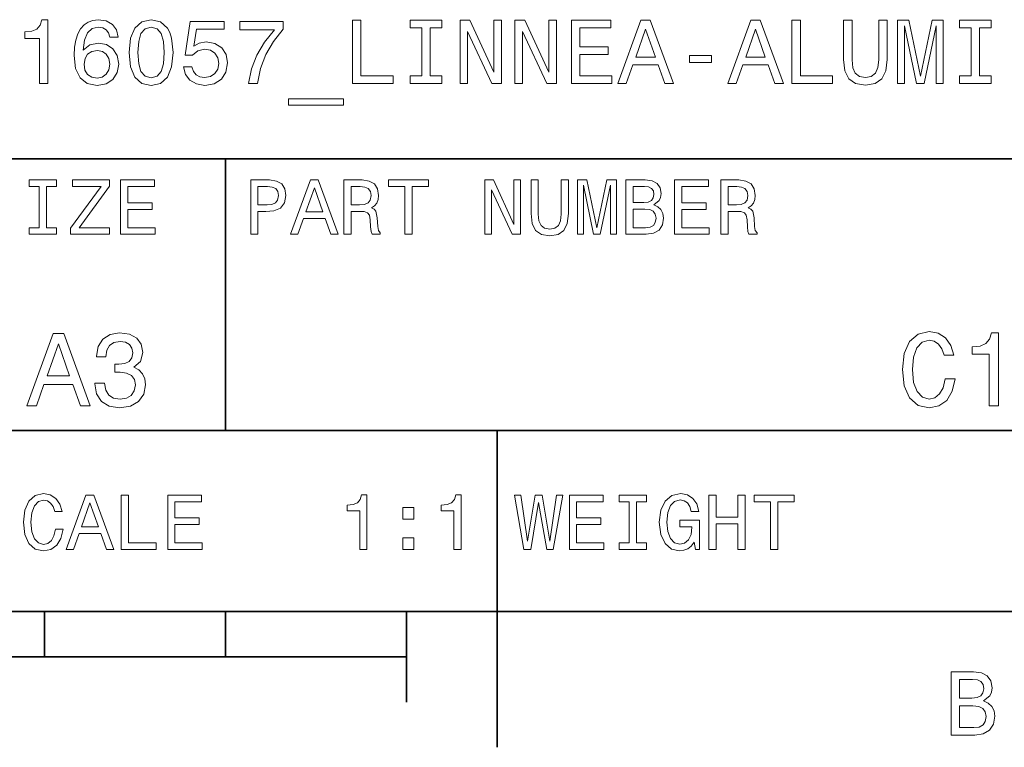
# Model space of a CAD drawing. Extents: x -13 to 420, y 0 to 297.
# Tile 9 of 12: x 289 to 343, y 2 to 43. Entities that reach past the tile are written whole.
import ezdxf

# ---------------------------------------------------------------- set-up
doc = ezdxf.new("R2010")
doc.units = 0

msp = doc.modelspace()

# ---------------------------------------------------------------- linework, layer by layer
at = {"color": 7, "lineweight": 35}
for p, q in [((285, 35), (410, 35)), ((300, 20), (300, 35)), ((220, 20), (410, 20)), ((315, 10), (315, 20)), ((10, 10), (410, 10)), ((220, 10), (410, 10)), ((290, 10), (290, 7.5)), ((300, 10), (300, 7.5)), ((310, 10), (310, 5)), ((315, 10), (315, 2.5)), ((110, 7.5), (310, 7.5))]:
    msp.add_line(p, q, dxfattribs=at)
at = {"color": 7, "lineweight": 13}
for points in [[(289.724762, 39.166786), (290.183685, 39.166786), (290.183685, 42.692001), (289.840759, 42.692001), (289.749969, 42.384365), (289.56842, 42.177593), (289.291046, 42.056557), (288.907745, 42.016209), (288.907745, 41.658142), (289.724762, 41.658142)], [(294.061951, 41.723701), (293.966125, 42.132202), (293.744202, 42.434799), (293.401276, 42.626442), (292.957458, 42.692001), (292.659912, 42.6567), (292.40271, 42.560879), (292.175781, 42.404537), (291.984131, 42.182636), (291.832825, 41.905258), (291.721893, 41.567364), (291.651276, 41.168949), (291.631104, 40.7201), (291.711792, 40.003963), (291.958923, 39.484509), (292.35733, 39.171829), (292.902008, 39.065922), (293.391174, 39.1567), (293.764374, 39.39373), (294.00647, 39.76693), (294.092194, 40.240993), (294.00647, 40.7201), (293.774475, 41.088257), (293.416412, 41.320244), (292.972595, 41.400936), (292.4935, 41.300072), (292.135437, 41.012608), (292.21106, 41.567364), (292.372467, 41.965778), (292.619568, 42.202808), (292.962524, 42.283501), (293.214661, 42.243156), (293.406311, 42.137249), (293.53241, 41.960735), (293.597961, 41.723701)], [(294.67218, 40.876442), (294.747803, 40.084652), (294.984863, 39.519814), (295.363098, 39.176872), (295.887573, 39.065922), (296.407043, 39.176872), (296.785278, 39.519814), (297.017273, 40.084652), (297.097961, 40.876442), (297.017273, 41.663185), (296.921448, 41.975864), (296.785278, 42.23307), (296.407043, 42.576008), (295.887573, 42.692001), (295.363098, 42.576008), (294.984863, 42.228027), (294.747803, 41.663185)], [(297.672882, 40.079609), (297.783844, 39.666065), (298.030945, 39.3433), (298.394073, 39.141571), (298.858032, 39.065922), (299.367401, 39.1567), (299.765839, 39.403816), (300.018005, 39.797188), (300.1138, 40.301514), (300.028076, 40.770531), (299.786011, 41.138687), (299.407745, 41.375721), (298.918579, 41.461456), (298.540314, 41.400936), (298.247803, 41.234509), (298.389038, 42.177593), (299.92218, 42.177593), (299.92218, 42.591137), (298.051117, 42.591137), (297.773743, 40.735229), (298.177216, 40.735229), (298.469727, 40.972263), (298.842926, 41.057995), (299.16568, 41.002522), (299.412811, 40.841137), (299.569153, 40.594021), (299.624603, 40.276295), (299.569153, 39.958572), (299.407745, 39.711456), (299.160645, 39.555115), (298.842926, 39.499638), (298.575623, 39.534943), (298.368866, 39.650936), (298.21756, 39.832493), (298.141907, 40.079609)], [(301.258636, 39.166786), (301.768005, 39.166786), (301.934418, 39.99892), (302.226929, 40.775578), (302.640472, 41.496758), (303.180084, 42.17255), (303.180084, 42.591137), (300.77951, 42.591137), (300.77951, 42.132202), (302.695953, 42.132202), (302.141174, 41.45137), (301.722595, 40.740273), (301.430084, 39.983788)], [(307.007904, 39.166786), (309.257172, 39.166786), (309.257172, 39.590416), (307.471893, 39.590416), (307.471893, 42.666786), (307.007904, 42.666786)], [(310.835724, 39.590416), (310.190186, 39.590416), (310.190186, 39.166786), (311.945221, 39.166786), (311.945221, 39.590416), (311.299683, 39.590416), (311.299683, 42.243156), (311.945221, 42.243156), (311.945221, 42.666786), (310.190186, 42.666786), (310.190186, 42.243156), (310.835724, 42.243156)], [(312.953857, 39.166786), (313.372467, 39.166786), (313.372467, 42.036385), (314.713959, 39.166786), (315.253571, 39.166786), (315.253571, 42.666786), (314.829956, 42.666786), (314.829956, 39.797188), (313.503571, 42.666786), (312.953857, 42.666786)], [(315.989899, 39.166786), (316.408478, 39.166786), (316.408478, 42.036385), (317.749969, 39.166786), (318.289612, 39.166786), (318.289612, 42.666786), (317.865967, 42.666786), (317.865967, 39.797188), (316.539612, 42.666786), (315.989899, 42.666786)], [(319.116699, 39.166786), (321.335724, 39.166786), (321.335724, 39.590416), (319.580658, 39.590416), (319.580658, 40.775578), (321.144073, 40.775578), (321.144073, 41.194164), (319.580658, 41.194164), (319.580658, 42.243156), (321.295349, 42.243156), (321.295349, 42.666786), (319.116699, 42.666786)], [(321.67865, 39.166786), (322.142639, 39.166786), (322.510773, 40.195606), (323.907745, 40.195606), (324.275909, 39.166786), (324.749969, 39.166786), (323.468994, 42.671829), (322.95459, 42.671829)], [(327.750702, 39.166786), (328.214661, 39.166786), (328.582825, 40.195606), (329.979797, 40.195606), (330.347961, 39.166786), (330.822021, 39.166786), (329.541046, 42.671829), (329.026642, 42.671829)], [(331.296082, 39.166786), (333.545349, 39.166786), (333.545349, 39.590416), (331.760071, 39.590416), (331.760071, 42.666786), (331.296082, 42.666786)], [(334.150543, 40.498199), (334.221161, 39.867794), (334.443054, 39.418949), (334.816254, 39.161743), (335.355896, 39.070965), (335.890472, 39.161743), (336.263672, 39.418949), (336.485565, 39.862751), (336.561218, 40.498199), (336.561218, 42.666786), (336.092194, 42.666786), (336.092194, 40.47298), (336.046814, 40.044308), (335.910645, 39.736671), (335.67865, 39.555115), (335.355896, 39.494595), (335.02301, 39.555115), (334.791046, 39.736671), (334.654877, 40.039265), (334.614532, 40.47298), (334.614532, 42.666786), (334.150543, 42.666786)], [(337.131104, 39.166786), (337.519409, 39.166786), (337.519409, 42.344021), (338.175049, 39.166786), (338.608765, 39.166786), (339.259338, 42.344021), (339.259338, 39.166786), (339.65271, 39.166786), (339.65271, 42.666786), (339.037445, 42.666786), (338.391907, 39.58033), (337.751404, 42.666786), (337.131104, 42.666786)], [(341.195923, 39.590416), (340.550415, 39.590416), (340.550415, 39.166786), (342.30545, 39.166786), (342.30545, 39.590416), (341.659912, 39.590416), (341.659912, 42.243156), (342.30545, 42.243156), (342.30545, 42.666786), (340.550415, 42.666786), (340.550415, 42.243156), (341.195923, 42.243156)], [(295.156311, 40.876442), (295.196655, 41.486671), (295.322754, 41.92543), (295.549683, 42.182636), (295.887573, 42.273415), (296.220428, 42.182636), (296.447388, 41.92543), (296.573456, 41.486671), (296.6138, 40.876442), (296.573456, 40.261166), (296.447388, 39.822407), (296.220428, 39.565201), (295.887573, 39.479465), (295.549683, 39.565201), (295.322754, 39.822407), (295.196655, 40.261166)], [(322.67218, 40.624279), (323.211792, 42.167507), (323.751404, 40.624279)], [(328.744202, 40.624279), (329.283844, 42.167507), (329.823456, 40.624279)], [(293.602997, 40.23595), (293.547516, 39.918228), (293.406311, 39.676151), (293.179382, 39.514771), (292.896942, 39.464336), (292.599396, 39.514771), (292.372467, 39.671108), (292.226196, 39.913185), (292.180817, 40.230907), (292.231232, 40.543587), (292.372467, 40.780621), (292.604431, 40.931915), (292.917114, 40.987392), (293.189453, 40.931915), (293.406311, 40.785664), (293.547516, 40.54863)], [(325.637573, 40.321686), (326.858032, 40.321686), (326.858032, 40.7201), (325.637573, 40.7201)], [(303.477631, 38.329609), (303.477631, 37.976585), (306.513672, 37.976585), (306.513672, 38.329609)], [(289.70462, 31.200287), (289.151306, 31.200287), (289.151306, 30.837175), (290.655609, 30.837175), (290.655609, 31.200287), (290.102295, 31.200287), (290.102295, 33.474064), (290.655609, 33.474064), (290.655609, 33.837177), (289.151306, 33.837177), (289.151306, 33.474064), (289.70462, 33.474064)], [(291.429382, 30.837175), (293.582123, 30.837175), (293.582123, 31.200287), (291.904907, 31.200287), (293.582123, 33.495678), (293.582123, 33.837177), (291.546112, 33.837177), (291.546112, 33.474064), (293.132568, 33.474064), (291.429382, 31.182997)], [(294.200287, 30.837175), (296.102295, 30.837175), (296.102295, 31.200287), (294.597992, 31.200287), (294.597992, 32.216137), (295.938049, 32.216137), (295.938049, 32.574928), (294.597992, 32.574928), (294.597992, 33.474064), (296.067719, 33.474064), (296.067719, 33.837177), (294.200287, 33.837177)], [(301.389038, 30.837175), (301.786743, 30.837175), (301.786743, 32.103745), (302.227661, 32.103745), (302.672913, 32.125359), (303.027374, 32.276657), (303.25647, 32.570606), (303.33429, 32.972622), (303.273773, 33.344379), (303.100861, 33.616714), (302.815552, 33.780979), (302.426514, 33.837177), (301.389038, 33.837177)], [(303.589325, 30.837175), (303.98703, 30.837175), (304.302582, 31.719019), (305.5, 31.719019), (305.815552, 30.837175), (306.221893, 30.837175), (305.123932, 33.841499), (304.682983, 33.841499)], [(306.541779, 30.837175), (306.943817, 30.837175), (306.943817, 32.103745), (307.354462, 32.103745), (307.657074, 32.090778), (307.84726, 32.030258), (307.951019, 31.887608), (307.994232, 31.632565), (308.015839, 31.243515), (308.041779, 30.988472), (308.093658, 30.837175), (308.547546, 30.837175), (308.547546, 30.919308), (308.44812, 31.040346), (308.413544, 31.265129), (308.383301, 31.749279), (308.309784, 32.10807), (308.210388, 32.220459), (308.054749, 32.302593), (308.227661, 32.410664), (308.348694, 32.561958), (308.426514, 32.752159), (308.452454, 32.981266), (308.391937, 33.344379), (308.219025, 33.616714), (307.933716, 33.780979), (307.544678, 33.837177), (306.541779, 33.837177)], [(309.90921, 30.837175), (310.306915, 30.837175), (310.306915, 33.474064), (311.214691, 33.474064), (311.214691, 33.837177), (308.997131, 33.837177), (308.997131, 33.474064), (309.90921, 33.474064)], [(314.327087, 30.837175), (314.685883, 30.837175), (314.685883, 33.296829), (315.835724, 30.837175), (316.298279, 30.837175), (316.298279, 33.837177), (315.93515, 33.837177), (315.93515, 31.377522), (314.798279, 33.837177), (314.327087, 33.837177)], [(316.881836, 31.978386), (316.942352, 31.43804), (317.132568, 31.053314), (317.452454, 30.832853), (317.914978, 30.755043), (318.373199, 30.832853), (318.693085, 31.053314), (318.883301, 31.433718), (318.94812, 31.978386), (318.94812, 33.837177), (318.546112, 33.837177), (318.546112, 31.956772), (318.507202, 31.589336), (318.390503, 31.325647), (318.19165, 31.170029), (317.914978, 31.118155), (317.6297, 31.170029), (317.430847, 31.325647), (317.314117, 31.585014), (317.279541, 31.956772), (317.279541, 33.837177), (316.881836, 33.837177)], [(319.436584, 30.837175), (319.76944, 30.837175), (319.76944, 33.56052), (320.331421, 30.837175), (320.703186, 30.837175), (321.260803, 33.56052), (321.260803, 30.837175), (321.597992, 30.837175), (321.597992, 33.837177), (321.070618, 33.837177), (320.517303, 31.191643), (319.968292, 33.837177), (319.436584, 33.837177)], [(323.659943, 32.458214), (323.962524, 32.708935), (324.040344, 32.877522), (324.066284, 33.085014), (324.010101, 33.409222), (323.841492, 33.642651), (323.569153, 33.785301), (323.188751, 33.837177), (322.121033, 33.837177), (322.121033, 30.837175), (323.249268, 30.837175), (323.651306, 30.897694), (323.949585, 31.074928), (324.135437, 31.355907), (324.200287, 31.736311), (324.161377, 31.991354), (324.057648, 32.203171), (323.889038, 32.358788)], [(324.814117, 30.837175), (326.716125, 30.837175), (326.716125, 31.200287), (325.211823, 31.200287), (325.211823, 32.216137), (326.55188, 32.216137), (326.55188, 32.574928), (325.211823, 32.574928), (325.211823, 33.474064), (326.681549, 33.474064), (326.681549, 33.837177), (324.814117, 33.837177)], [(327.360229, 30.837175), (327.762238, 30.837175), (327.762238, 32.103745), (328.172913, 32.103745), (328.475494, 32.090778), (328.66571, 32.030258), (328.76947, 31.887608), (328.812683, 31.632565), (328.83429, 31.243515), (328.860229, 30.988472), (328.912109, 30.837175), (329.365997, 30.837175), (329.365997, 30.919308), (329.266571, 31.040346), (329.231995, 31.265129), (329.201721, 31.749279), (329.128235, 32.10807), (329.028809, 32.220459), (328.873199, 32.302593), (329.046112, 32.410664), (329.167145, 32.561958), (329.244965, 32.752159), (329.270905, 32.981266), (329.210388, 33.344379), (329.037476, 33.616714), (328.752167, 33.780979), (328.363129, 33.837177), (327.360229, 33.837177)], [(302.318451, 33.469742), (302.57782, 33.443802), (302.768005, 33.361671), (302.880402, 33.210373), (302.919312, 32.972622), (302.876068, 32.721901), (302.759369, 32.570606), (302.560516, 32.492794), (302.288177, 32.47118), (301.786743, 32.47118), (301.786743, 33.469742)], [(304.440918, 32.086456), (304.903473, 33.409222), (305.365997, 32.086456)], [(307.432281, 33.469742), (307.695953, 33.443802), (307.881836, 33.361671), (307.998566, 33.210373), (308.037476, 32.972622), (307.994232, 32.721901), (307.877533, 32.570606), (307.67868, 32.492794), (307.406342, 32.47118), (306.943817, 32.47118), (306.943817, 33.469742)], [(323.106628, 32.59222), (322.518738, 32.59222), (322.518738, 33.478386), (323.141205, 33.478386), (323.374634, 33.45245), (323.53891, 33.374641), (323.638336, 33.240635), (323.672913, 33.041786), (323.634003, 32.842937), (323.530273, 32.704609), (323.353027, 32.618156)], [(328.250732, 33.469742), (328.514404, 33.443802), (328.700287, 33.361671), (328.817017, 33.210373), (328.855896, 32.972622), (328.812683, 32.721901), (328.695984, 32.570606), (328.497131, 32.492794), (328.224792, 32.47118), (327.762238, 32.47118), (327.762238, 33.469742)], [(323.201721, 31.195965), (322.518738, 31.195965), (322.518738, 32.229107), (323.162842, 32.229107), (323.43515, 32.198849), (323.6297, 32.10807), (323.746399, 31.95245), (323.785309, 31.727665), (323.746399, 31.489914), (323.638336, 31.325647), (323.456787, 31.226225)], [(289.01297, 21.360231), (289.543243, 21.360231), (289.963989, 22.536024), (291.560547, 22.536024), (291.981293, 21.360231), (292.523071, 21.360231), (291.059082, 25.365995), (290.471191, 25.365995)], [(292.78244, 22.616716), (292.78244, 22.57637), (292.874664, 22.023056), (293.145538, 21.60807), (293.572052, 21.342941), (294.136902, 21.244957), (294.736328, 21.342941), (295.185883, 21.596542), (295.474091, 22), (295.57782, 22.518732), (295.531708, 22.858791), (295.404907, 23.135448), (295.197418, 23.348703), (294.920776, 23.504324), (295.29541, 23.815563), (295.427979, 24.311239), (295.341522, 24.760807), (295.093689, 25.100864), (294.690216, 25.314121), (294.136902, 25.38905), (293.618164, 25.296831), (293.22049, 25.043228), (292.961121, 24.639771), (292.874664, 24.103746), (292.874664, 24.063402), (293.387634, 24.063402), (293.433746, 24.432278), (293.583588, 24.697407), (293.825653, 24.858791), (294.16571, 24.916428), (294.465424, 24.870317), (294.684448, 24.749281), (294.817017, 24.553314), (294.868896, 24.288185), (294.817017, 24.005764), (294.67868, 23.815563), (294.436615, 23.700289), (294.108093, 23.665707), (293.883301, 23.671471), (293.883301, 23.216139), (294.16571, 23.227667), (294.528839, 23.175793), (294.799713, 23.037464), (294.961121, 22.812681), (295.018738, 22.518732), (294.955353, 22.184439), (294.788208, 21.9366), (294.523071, 21.780981), (294.171478, 21.729107), (293.80838, 21.786745), (293.543243, 21.959656), (293.376099, 22.236313), (293.312683, 22.616716)], [(339.759369, 22.847263), (339.644104, 22.363113), (339.453888, 22.017292), (339.188782, 21.804035), (338.877533, 21.734871), (338.502899, 21.838617), (338.208954, 22.149857), (338.01297, 22.657061), (337.949585, 23.360231), (338.01297, 24.057638), (338.203186, 24.570606), (338.497131, 24.881845), (338.877533, 24.991356), (339.154205, 24.933718), (339.390503, 24.772335), (339.574951, 24.51297), (339.701752, 24.155621), (340.249298, 24.155621), (340.076385, 24.703171), (339.776672, 25.118156), (339.367432, 25.377522), (338.877533, 25.469742), (338.266571, 25.325649), (337.799713, 24.922192), (337.5, 24.259367), (337.396271, 23.360231), (337.5, 22.461096), (337.799713, 21.798271), (338.266571, 21.38905), (338.877533, 21.250721), (339.413544, 21.360231), (339.845825, 21.665707), (340.151306, 22.167149), (340.312683, 22.847263)], [(342.19165, 21.360231), (342.716156, 21.360231), (342.716156, 25.38905), (342.324219, 25.38905), (342.220459, 25.037464), (342.01297, 24.801153), (341.695984, 24.662825), (341.257935, 24.616714), (341.257935, 24.207493), (342.19165, 24.207493)], [(290.148438, 23.025938), (290.765137, 24.789627), (291.381866, 23.025938)], [(290.60376, 14.543948), (290.517303, 14.180836), (290.374634, 13.92147), (290.175781, 13.761528), (289.942352, 13.709655), (289.661377, 13.787464), (289.440918, 14.020894), (289.293945, 14.401298), (289.246399, 14.928675), (289.293945, 15.45173), (289.436584, 15.836456), (289.657074, 16.069885), (289.942352, 16.152018), (290.149841, 16.108789), (290.327087, 15.987753), (290.465424, 15.793228), (290.560516, 15.525217), (290.971191, 15.525217), (290.841492, 15.93588), (290.61673, 16.247118), (290.309784, 16.441643), (289.942352, 16.510807), (289.484161, 16.402739), (289.134003, 16.100145), (288.90921, 15.603026), (288.831421, 14.928675), (288.90921, 14.254323), (289.134003, 13.757205), (289.484161, 13.450289), (289.942352, 13.346542), (290.344391, 13.428675), (290.668579, 13.657782), (290.897705, 14.033862), (291.018738, 14.543948)], [(291.19165, 13.428675), (291.589325, 13.428675), (291.904907, 14.310519), (293.102295, 14.310519), (293.417877, 13.428675), (293.824219, 13.428675), (292.726227, 16.432999), (292.285309, 16.432999)], [(294.23056, 13.428675), (296.158508, 13.428675), (296.158508, 13.791787), (294.628235, 13.791787), (294.628235, 16.428675), (294.23056, 16.428675)], [(296.802582, 13.428675), (298.70462, 13.428675), (298.70462, 13.791787), (297.200287, 13.791787), (297.200287, 14.807637), (298.540344, 14.807637), (298.540344, 15.166427), (297.200287, 15.166427), (297.200287, 16.065563), (298.670044, 16.065563), (298.670044, 16.428675), (296.802582, 16.428675)], [(307.416412, 13.428675), (307.809784, 13.428675), (307.809784, 16.450289), (307.515839, 16.450289), (307.438019, 16.1866), (307.28241, 16.009367), (307.044647, 15.905621), (306.716125, 15.871038), (306.716125, 15.564121), (307.416412, 15.564121)], [(312.621033, 13.428675), (313.014404, 13.428675), (313.014404, 16.450289), (312.720459, 16.450289), (312.642639, 16.1866), (312.48703, 16.009367), (312.249268, 15.905621), (311.920746, 15.871038), (311.920746, 15.564121), (312.621033, 15.564121)], [(316.484161, 13.428675), (316.864563, 13.428675), (317.296844, 16.030981), (317.742065, 13.428675), (318.105194, 13.428675), (318.632568, 16.432999), (318.286743, 16.432999), (317.914978, 13.878242), (317.48703, 16.432999), (317.110962, 16.432999), (316.69165, 13.878242), (316.319885, 16.432999), (315.965424, 16.432999)], [(318.995667, 13.428675), (320.897705, 13.428675), (320.897705, 13.791787), (319.393372, 13.791787), (319.393372, 14.807637), (320.733429, 14.807637), (320.733429, 15.166427), (319.393372, 15.166427), (319.393372, 16.065563), (320.863098, 16.065563), (320.863098, 16.428675), (318.995667, 16.428675)], [(322.306915, 13.791787), (321.753601, 13.791787), (321.753601, 13.428675), (323.257935, 13.428675), (323.257935, 13.791787), (322.70462, 13.791787), (322.70462, 16.065563), (323.257935, 16.065563), (323.257935, 16.428675), (321.753601, 16.428675), (321.753601, 16.065563), (322.306915, 16.065563)], [(325.899139, 13.830692), (325.972626, 13.428675), (326.188751, 13.428675), (326.188751, 15.049712), (325.095093, 15.049712), (325.095093, 14.682277), (325.76944, 14.682277), (325.76944, 14.656341), (325.71759, 14.258646), (325.579254, 13.964698), (325.367432, 13.778819), (325.10376, 13.7183), (324.809814, 13.79611), (324.580688, 14.029539), (324.433716, 14.414266), (324.381836, 14.941643), (324.429382, 15.464698), (324.576355, 15.849424), (324.809814, 16.082853), (325.125366, 16.164986), (325.341492, 16.121758), (325.518738, 16.000721), (325.648407, 15.797551), (325.721893, 15.525217), (326.149841, 15.525217), (326.037476, 15.940203), (325.825653, 16.251442), (325.527374, 16.441643), (325.151306, 16.510807), (324.658508, 16.402739), (324.286743, 16.087177), (324.048981, 15.590058), (323.966858, 14.928675), (324.048981, 14.262969), (324.286743, 13.76585), (324.636902, 13.450289), (325.07782, 13.346542), (325.324219, 13.381124), (325.544678, 13.46758), (325.734863, 13.618876)], [(326.707489, 13.428675), (327.109497, 13.428675), (327.109497, 14.837896), (328.311249, 14.837896), (328.311249, 13.428675), (328.708923, 13.428675), (328.708923, 16.428675), (328.311249, 16.428675), (328.311249, 15.205332), (327.109497, 15.205332), (327.109497, 16.428675), (326.707489, 16.428675)], [(330.113831, 13.428675), (330.511536, 13.428675), (330.511536, 16.065563), (331.419312, 16.065563), (331.419312, 16.428675), (329.201721, 16.428675), (329.201721, 16.065563), (330.113831, 16.065563)], [(292.043213, 14.677955), (292.505768, 16.000721), (292.968292, 14.677955)], [(309.798279, 15.105908), (310.394806, 15.105908), (310.394806, 15.75), (309.798279, 15.75)], [(309.798279, 13.428675), (310.394806, 13.428675), (310.394806, 14.072767), (309.798279, 14.072767)], [(341.880402, 5.057997), (342.233429, 5.350504), (342.324219, 5.54719), (342.354462, 5.789265), (342.28891, 6.167507), (342.092224, 6.439841), (341.774506, 6.606268), (341.330688, 6.666787), (340.085022, 6.666787), (340.085022, 3.166787), (341.401306, 3.166787), (341.870331, 3.237392), (342.218292, 3.444164), (342.43515, 3.771974), (342.510803, 4.215778), (342.465424, 4.513329), (342.344391, 4.760447), (342.147705, 4.942003)], [(341.234863, 5.214337), (340.549011, 5.214337), (340.549011, 6.248199), (341.275208, 6.248199), (341.547546, 6.217939), (341.739197, 6.127161), (341.855194, 5.970821), (341.895538, 5.738832), (341.850159, 5.506845), (341.729126, 5.345461), (341.522339, 5.244596)], [(341.345825, 3.585375), (340.549011, 3.585375), (340.549011, 4.790706), (341.300446, 4.790706), (341.618164, 4.755404), (341.845093, 4.649496), (341.981262, 4.467939), (342.026672, 4.205691), (341.981262, 3.928314), (341.855194, 3.736671), (341.643372, 3.620677)]]:
    msp.add_lwpolyline(points, close=True, dxfattribs=at)

doc.saveas('drawing.dxf')
